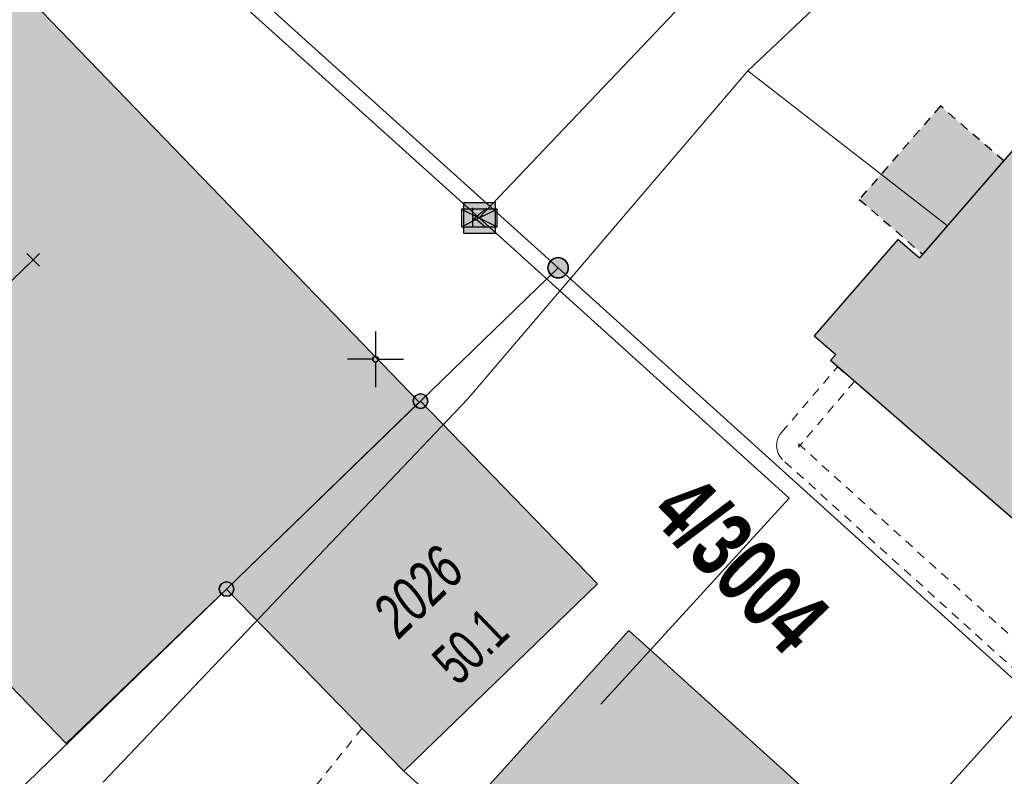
# Model space of a CAD drawing. Header units: metres. Extents: x 2695560 to 2696939, y 1260529 to 1262050.
# Tile 26 of 256: x 2695818 to 2695840, y 1260840 to 1260857. Entities that reach past the tile are written whole.
import ezdxf

# ---------------------------------------------------------------- set-up
doc = ezdxf.new("R2010")
doc.units = ezdxf.units.M
doc.linetypes.add('AUSGEZOGEN', pattern=[0])
doc.linetypes.add('VERDECKT2_S2', pattern=[0.36, 0.2, -0.16])
for name, color, linetype in [('XR$1$AV_Flächen (EO)', 7, 'AUSGEZOGEN'), ('XR$1$AV_Gebäudeflächen (BB)', 7, 'AUSGEZOGEN'), ('XR$1$AV_Gebäudeflächen (EO)', 7, 'AUSGEZOGEN'), ('XR$1$AV_Grenzpunkte', 7, 'AUSGEZOGEN'), ('XR$1$AV_Grundstück-Nr.', 7, 'AUSGEZOGEN'), ('XR$1$AV_Haus-Nr.', 7, 'AUSGEZOGEN'), ('XR$1$AV_Koordinatennetzpunkte', 7, 'AUSGEZOGEN'), ('XR$1$AV_Linien (BB)', 7, 'AUSGEZOGEN'), ('XR$1$AV_Versicherung-Nr.', 7, 'AUSGEZOGEN'), ('XR$1$Liegenschaftsgrenzen', 7, 'AUSGEZOGEN'), ('XR$1$PFAV', 255, 'AUSGEZOGEN'), ('XR$1$PFWFM', 255, 'AUSGEZOGEN'), ('XR$1$RP_Abstandslinie', 7, 'AUSGEZOGEN'), ('XR$1$TV_LK_KNOTEN', 92, 'AUSGEZOGEN')]:
    doc.layers.add(name, color=color, linetype=linetype)
for name, color, linetype, lineweight in [('XR$2$ABW-Linie-R-ungenau', 4, 'VERDECKT2_S2', 18), ('XR$2$ELE-LinieFlaeche-ungenau', 1, 'VERDECKT2_S2', 18), ('XR$2$KOM-Linie-U-genau', 91, 'AUSGEZOGEN', 18), ('XR$2$KOM-Punkt-U', 91, 'AUSGEZOGEN', 18)]:
    doc.layers.add(name, color=color, linetype=linetype, lineweight=lineweight)
doc.styles.add('ARIAL', font='arial.ttf')

# ---------------------------------------------------------------- blocks, each defined once
blk = doc.blocks.new('BAV15')
at = {"layer": 'XR$1$PFAV', "transparency": 33554687}
blk.add_hatch(color=7, dxfattribs=at).paths.add_polyline_path([(0.5, 0), (0.49, 0.101), (0.459, 0.197), (0.41, 0.286), (0.344, 0.362), (0.264, 0.424), (0.174, 0.469), (0.076, 0.494), (-0.025, 0.499), (-0.125, 0.484), (-0.22, 0.449), (-0.306, 0.395), (-0.379, 0.326), (-0.437, 0.243), (-0.477, 0.15), (-0.497, 0.051), (-0.497, -0.051), (-0.477, -0.15), (-0.437, -0.243), (-0.379, -0.326), (-0.306, -0.395), (-0.22, -0.449), (-0.125, -0.484), (-0.025, -0.499), (0.076, -0.494), (0.174, -0.469), (0.264, -0.424), (0.344, -0.362), (0.41, -0.286), (0.459, -0.197), (0.49, -0.101)])
at = {"color": 7, "transparency": 33554687}
for start, end in [(90, 270), (270, 90)]:
    blk.add_arc((0, 0), 0.5, start, end, dxfattribs=at)
at = {"layer": 'XR$1$PFAV', "transparency": 33554687}
blk.add_circle((0, 0), 0.5, dxfattribs=at)
blk = doc.blocks.new('BAV2041')
at = {"color": 7, "transparency": 33554687}
for p, q in [((0, 0.5), (0, 0.05)), ((-0.05, 0), (-0.5, 0)), ((0.05, 0), (0.5, 0)), ((0, -0.05), (0, -0.5))]:
    blk.add_line(p, q, dxfattribs=at)
blk.add_circle((0, 0), 0.05, dxfattribs=at)
for start, end in [(90, 270), (270, 90)]:
    blk.add_arc((0, 0), 0.05, start, end, dxfattribs=at)
blk = doc.blocks.new('BTV1')
at = {"layer": 'XR$1$PFWFM', "transparency": 33554687}
blk.add_hatch(color=7, dxfattribs=at).paths.add_polyline_path([(-0.5, 0.5), (-0.5, -0.5), (0.5, -0.5), (0.5, 0.5)])
at = {"color": 92, "transparency": 33554687}
for p, q in [((-0.219, 0.321), (-0.219, -0.298)), ((-0.208, -0.05), (0.23, 0.31)), ((-0.159, 0.001), (0.192, -0.283))]:
    blk.add_line(p, q, dxfattribs=at)
blk.add_polyline3d([(-0.5, 0.5, 0.993), (0.5, 0.5, 0.993), (0.5, -0.5, 0.993), (-0.5, -0.5, 0.993)], close=True, dxfattribs=at)
blk = doc.blocks.new('KOM-BAUWERK-U')
at = {"layer": 'XR$2$KOM-Punkt-U', "linetype": 'AUSGEZOGEN', "lineweight": 25, "transparency": 33554687}
blk.add_polyline3d([(-400, -200, 2500), (400, -200, 2500), (400, 200, 2500), (-400, 200, 2500)], close=True, dxfattribs=at)
for points in [[(-400, 200, 2500), (0, 0, 2500), (400, -200, 2500)], [(-400, -200, 2500), (0, 0, 2500), (400, 200, 2500)]]:
    blk.add_polyline3d(points, dxfattribs=at)
blk = doc.blocks.new('KOM-UNBEKANNT-U')
at = {"layer": 'XR$2$KOM-Punkt-U', "linetype": 'AUSGEZOGEN', "lineweight": 20, "transparency": 33554687}
for p, q in [((0, 0, 2500), (-141, 141, 2500)), ((-141, -141, 2500), (0, 0, 2500)), ((0, 0, 2500), (141, 141, 2500)), ((141, -141, 2500), (0, 0, 2500))]:
    blk.add_line(p, q, dxfattribs=at)

msp = doc.modelspace()

# ---------------------------------------------------------------- hatches: boundary and pattern name
at = {"layer": 'XR$1$AV_Gebäudeflächen (BB)', "true_color": 0xd2d2d2, "transparency": 33554687}
for points in [[(2695822.635, 1260844.664), (2695826.95, 1260848.846), (2695813.41, 1260862.869), (2695805.498, 1260855.23), (2695819.041, 1260841.204), (2695822.095, 1260844.144)], [(2695849.812, 1260849.932), (2695842.025, 1260856.539), (2695838.152, 1260852.077), (2695837.668, 1260852.496), (2695835.793, 1260850.337), (2695836.277, 1260849.917), (2695836.159, 1260849.781), (2695843.87, 1260843.087), (2695846.066, 1260845.617)], [(2695826.95, 1260848.846), (2695822.635, 1260844.664), (2695826.605, 1260840.589), (2695830.94, 1260844.783), (2695826.979, 1260848.874)], [(2695823.975, 1260835.231), (2695822.234, 1260833.3), (2695829.567, 1260826.685), (2695838.98, 1260837.109), (2695831.64, 1260843.737), (2695827.817, 1260839.495)]]:
    msp.add_hatch(color=254, dxfattribs=at).paths.add_polyline_path(points)
at = {"layer": 'XR$1$AV_Gebäudeflächen (EO)', "true_color": 0xebebeb, "transparency": 33554687}
msp.add_hatch(color=7, dxfattribs=at).paths.add_polyline_path([(2695838.224, 1260852.16), (2695840.04, 1260854.252), (2695838.62, 1260855.484), (2695836.804, 1260853.392)])

# ---------------------------------------------------------------- linework, layer by layer
at = {"layer": 'XR$1$AV_Flächen (EO)', "color": 7, "linetype": 'AUSGEZOGEN', "transparency": 33554687}
msp.add_line((2695838.224, 1260852.16), (2695840.04, 1260854.252), dxfattribs=at)
at = {"layer": 'XR$1$AV_Flächen (EO)', "color": 7, "linetype": 'VERDECKT2_S2', "transparency": 33554687}
msp.add_lwpolyline([(2695840.04, 1260854.252), (2695838.62, 1260855.484), (2695836.804, 1260853.392), (2695838.224, 1260852.16)], dxfattribs=at)
at = {"layer": 'XR$1$AV_Linien (BB)', "color": 7, "linetype": 'AUSGEZOGEN', "transparency": 33554687}
for p, q in [((2695838.152, 1260852.077), (2695842.025, 1260856.539)), ((2695826.95, 1260848.846), (2695822.635, 1260844.664)), ((2695826.605, 1260840.589), (2695822.635, 1260844.664)), ((2695826.605, 1260840.589), (2695827.817, 1260839.495))]:
    msp.add_line(p, q, dxfattribs=at)
for points in [[(2695805.498, 1260855.23), (2695813.41, 1260862.869), (2695826.95, 1260848.846)], [(2695822.635, 1260844.664), (2695822.095, 1260844.144), (2695819.041, 1260841.204), (2695805.498, 1260855.23)], [(2695838.152, 1260852.077), (2695837.668, 1260852.496), (2695835.793, 1260850.337), (2695836.277, 1260849.917)], [(2695843.87, 1260843.087), (2695836.159, 1260849.781), (2695836.277, 1260849.917)], [(2695826.95, 1260848.846), (2695826.979, 1260848.874), (2695830.94, 1260844.783), (2695826.605, 1260840.589)], [(2695827.817, 1260839.495), (2695831.64, 1260843.737), (2695838.98, 1260837.109)]]:
    msp.add_lwpolyline(points, dxfattribs=at)
at = {"layer": 'XR$1$Liegenschaftsgrenzen', "color": 7, "linetype": 'AUSGEZOGEN', "transparency": 33554687}
for points in [[(2695830.06, 1260851.86), (2695821.45, 1260859.63), (2695823.34, 1260861.36), (2695814.68, 1260870.76)], [(2695830.06, 1260851.86), (2695826.979, 1260848.874), (2695822.635, 1260844.664), (2695814.19, 1260836.48)], [(2695845.68, 1260837.74), (2695844.59, 1260838.73), (2695830.06, 1260851.86)]]:
    msp.add_lwpolyline(points, dxfattribs=at)
at = {"layer": 'XR$1$RP_Abstandslinie', "color": 7, "linetype": 'AUSGEZOGEN', "transparency": 33554687}
msp.add_line((2695827.61, 1260827.82), (2695856.7, 1260860.13), dxfattribs=at)
at = {"layer": 'XR$2$ABW-Linie-R-ungenau', "linetype": 'VERDECKT2_S2', "transparency": 33554687}
msp.add_line((2695825.669, 1260841.549), (2695824.105, 1260839.595), dxfattribs=at)
at = {"layer": 'XR$2$ELE-LinieFlaeche-ungenau', "linetype": 'VERDECKT2_S2', "transparency": 33554687}
msp.add_lwpolyline([(2695850.233, 1260833.854), (2695835.085, 1260847.565), (2695835.034, 1260847.622), (2695834.99, 1260847.699), (2695834.962, 1260847.781), (2695834.951, 1260847.868), (2695834.958, 1260847.957), (2695834.981, 1260848.042), (2695835.024, 1260848.123), (2695835.065, 1260848.173), (2695836.314, 1260849.64), (2695836.694, 1260849.316), (2695835.449, 1260847.851), (2695835.442, 1260847.843), (2695835.449, 1260847.856), (2695835.452, 1260847.869), (2695835.453, 1260847.882), (2695835.452, 1260847.895), (2695835.448, 1260847.905), (2695835.442, 1260847.916), (2695835.441, 1260847.917), (2695850.569, 1260834.224), (2695850.233, 1260833.854)], close=True, dxfattribs=at)
at = {"layer": 'XR$2$KOM-Linie-U-genau', "linetype": 'AUSGEZOGEN', "transparency": 33554687}
for p, q in [((2695828.293, 1260852.975), (2695838.086, 1260863.289)), ((2695834.307, 1260856.273), (2695838.771, 1260860.486)), ((2695828.037, 1260848.928), (2695834.307, 1260856.273)), ((2695834.307, 1260856.273), (2695834.741, 1260855.936)), ((2695834.741, 1260855.936), (2695838.777, 1260852.802)), ((2695819.871, 1260840.341), (2695828.037, 1260848.928))]:
    msp.add_line(p, q, dxfattribs=at)
for points in [[(2695828.293, 1260852.975), (2695821.04, 1260859.516), (2695816.201, 1260865.01)], [(2695828.293, 1260852.975), (2695835.236, 1260846.699), (2695831.014, 1260842.085)], [(2695813.272, 1260847.175), (2695817.588, 1260851.343), (2695818.307, 1260852.037)]]:
    msp.add_lwpolyline(points, dxfattribs=at)

# ---------------------------------------------------------------- block references
at = {"layer": 'XR$1$AV_Grenzpunkte', "color": 7, "linetype": 'AUSGEZOGEN', "lineweight": -3, "transparency": 33554687}
for p, xscale, yscale in [((2695830.06, 1260851.86), 0.4549999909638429, 0.4549999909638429), ((2695826.979, 1260848.874), 0.3249999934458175, 0.3249999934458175), ((2695822.635, 1260844.664), 0.3249999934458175, 0.3249999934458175)]:
    msp.add_blockref('BAV15', p, dxfattribs=dict(at, xscale=xscale, yscale=yscale))
at = {"layer": 'XR$1$AV_Koordinatennetzpunkte', "color": 7, "linetype": 'AUSGEZOGEN', "lineweight": -3, "transparency": 33554687, "xscale": 1.25, "yscale": 1.25}
msp.add_blockref('BAV2041', (2695825.97, 1260849.81), dxfattribs=at)
at = {"layer": 'XR$1$TV_LK_KNOTEN', "color": 92, "linetype": 'AUSGEZOGEN', "lineweight": -3, "transparency": 33554687, "xscale": 0.7000000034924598, "yscale": 0.7000000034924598}
msp.add_blockref('BTV1', (2695828.297, 1260852.975), dxfattribs=at)
at = {"layer": 'XR$2$KOM-Punkt-U', "color": 91, "linetype": 'AUSGEZOGEN', "lineweight": 18, "transparency": 33554687, "xscale": 0.001, "yscale": 0.001, "zscale": 0.001, "rotation": 360}
msp.add_blockref('KOM-BAUWERK-U', (2695828.293, 1260852.975), dxfattribs=at)
at = {"layer": 'XR$2$KOM-Punkt-U', "color": 91, "linetype": 'AUSGEZOGEN', "lineweight": 18, "transparency": 33554687, "xscale": 0.001, "yscale": 0.001, "zscale": 0.001}
msp.add_blockref('KOM-UNBEKANNT-U', (2695818.307, 1260852.037), dxfattribs=at)

# ---------------------------------------------------------------- texts
at = {"layer": 'XR$1$AV_Grundstück-Nr.', "color": 7, "transparency": 33554687, "insert": (2695834.135, 1260845.216), "char_height": 1.48491, "width": 4.99135, "attachment_point": 5, "rotation": 314.1351, "style": 'ARIAL'}
msp.add_mtext('\\A1;{\\fArial|i0|b1;\\H1.484908;\\W0.700000;\\C7;4/3004}\\P', dxfattribs=at)
at = {"layer": 'XR$1$AV_Haus-Nr.', "color": 7, "transparency": 33554687, "insert": (2695828.425, 1260843.045), "char_height": 0.92968, "width": 2.03566, "attachment_point": 8, "rotation": 44.0532, "style": 'ARIAL'}
msp.add_mtext('\\W0.66;50.1', dxfattribs=at)
at = {"layer": 'XR$1$AV_Versicherung-Nr.', "color": 7, "transparency": 33554687, "insert": (2695826.926, 1260844.61), "char_height": 0.96842, "width": 2.46457, "attachment_point": 5, "rotation": 44.0631, "style": 'ARIAL'}
msp.add_mtext('\\A1;{\\fArial|i1|b0;\\H0.968418;\\W0.700000;\\C7;2026}\\P', dxfattribs=at)

doc.saveas('drawing.dxf')
